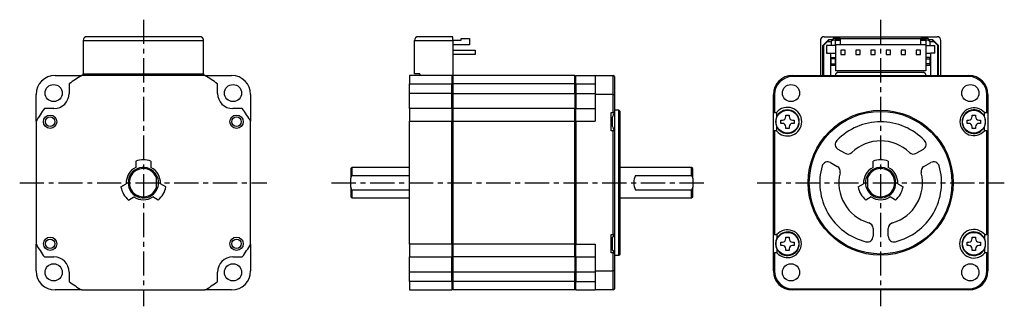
# Model space of a CAD drawing. Extents: x -226 to 32, y -32 to 43.
import ezdxf

# ---------------------------------------------------------------- set-up
doc = ezdxf.new("R2010")
doc.units = 0
doc.header["$MEASUREMENT"] = 0
doc.linetypes.add('CENTER', pattern=[10.16, 6.35, -1.27, 1.27, -1.27])
doc.layers.get('0').update_dxf_attribs({"linetype": 'CONTINUOUS'})

# ---------------------------------------------------------------- blocks, each defined once
blk = doc.blocks.new('A$C1ec0c9f4')
at = {"linetype": 'CENTER'}
for p, q in [((-193.8, 42.87), (-193.8, -32.5)), ((0, 42.87), (0, -32.5)), ((-226.3, 0), (-161.3, 0)), ((-144.3, 0), (-45.78, 0)), ((-32.5, 0), (32.5, 0))]:
    blk.add_line(p, q, dxfattribs=at)
at = {"color": 7, "linetype": 'Continuous', "lineweight": 25}
for p, q in [((-209.65, 37.4), (-177.95, 37.4)), ((-209.65, 37.4), (-209.65, 28.65)), ((-178.95, 38.4), (-208.65, 38.4)), ((-177.95, 28.65), (-177.95, 37.4)), ((-122.55, 28.65), (-122.55, 37.4)), ((-122.55, 37.4), (-112.45, 37.4)), ((-112.45, 38.4), (-121.55, 38.4)), ((-112.45, 37.4), (-112.45, 38.4)), ((-112.45, 37.45), (-110.25, 37.45)), ((-112.45, 37.4), (-112.45, 28.2)), ((-108.05, 36.25), (-112.45, 36.25)), ((-110.25, 37.45), (-110.25, 37.95)), ((-110.25, 37.95), (-108.05, 37.95)), ((-108.05, 37.95), (-108.05, 36.25)), ((-15.85, 37.4), (-15.85, 28.2)), ((-13.7, 37.6), (-15.2, 36.1)), ((-14.9, 36.2), (-14, 37.1)), ((-14.85, 38.4), (14.85, 38.4)), ((-13.5, 37.6), (-14, 37.1)), ((-14, 37.1), (-13, 37.1)), ((-12.5, 37.6), (-13.7, 37.6)), ((-12.5, 37.6), (-13, 37.1)), ((-13, 37.1), (-13, 36.1)), ((-10.6, 37.9), (-12.5, 37.9)), ((-12.5, 37.6), (-12.5, 37.9)), ((-12.5, 37.6), (-12, 37.6)), ((-12, 37.6), (-12, 36.1)), ((-10.6, 37.6), (-12, 37.6)), ((-12, 37.25), (-11.8, 37.25)), ((-10.6, 36.25), (-11.85, 36.25)), ((-11.85, 36.25), (-11.85, 29.45)), ((-11.8, 37.25), (-11.8, 37.45)), ((-11.8, 37.45), (-10.6, 37.45)), ((-10.6, 37.95), (10.6, 37.95)), ((-10.6, 37.95), (-10.6, 36.25)), ((10.6, 36.25), (-10.6, 36.25)), ((10.6, 36.25), (10.6, 37.95)), ((12.5, 37.9), (10.6, 37.9)), ((12, 37.6), (10.6, 37.6)), ((10.6, 37.45), (11.8, 37.45)), ((11.85, 36.25), (10.6, 36.25)), ((11.8, 37.45), (11.8, 37.25)), ((11.8, 37.25), (12, 37.25)), ((11.85, 36.25), (11.85, 29.45)), ((12, 37.6), (12.5, 37.6)), ((12, 36.1), (12, 37.6)), ((12.5, 37.9), (12.5, 37.6)), ((12.5, 37.6), (13, 37.1)), ((13.7, 37.6), (12.5, 37.6)), ((13, 36.1), (13, 37.1)), ((13, 37.1), (14, 37.1)), ((13.5, 37.6), (14, 37.1)), ((15.2, 36.1), (13.7, 37.6)), ((14, 37.1), (14.9, 36.2)), ((15.85, 28.2), (15.85, 37.4)), ((-112.45, 34.82), (-106.55, 34.82)), ((-106.55, 33.68), (-112.45, 33.68)), ((-106.55, 34.82), (-106.55, 33.68)), ((-14.9, 36.2), (-15.2, 35.9)), ((-15.2, 28.2), (-15.2, 36.1)), ((-14.9, 28.2), (-14.9, 36.2)), ((-13, 36.1), (-14.2, 36.1)), ((-14.2, 36.1), (-14.2, 34.1)), ((-14.2, 34.1), (-13.2, 34.1)), ((-13.2, 34.1), (-13.2, 28.2)), ((-11.85, 33.95), (-13.2, 33.95)), ((-12, 36.1), (-13, 36.1)), ((-9.33, 34.82), (-10.47, 34.82)), ((-10.47, 34.82), (-10.47, 33.68)), ((-10.47, 33.68), (-9.33, 33.68)), ((-9.33, 33.68), (-9.33, 34.82)), ((-5.37, 34.82), (-6.51, 34.82)), ((-6.51, 34.82), (-6.51, 33.68)), ((-6.51, 33.68), (-5.37, 33.68)), ((-5.37, 33.68), (-5.37, 34.82)), ((-1.41, 34.82), (-2.55, 34.82)), ((-2.55, 34.82), (-2.55, 33.68)), ((-2.55, 33.68), (-1.41, 33.68)), ((-1.41, 33.68), (-1.41, 34.82)), ((1.41, 34.82), (1.41, 33.68)), ((2.55, 34.82), (1.41, 34.82)), ((1.41, 33.68), (2.55, 33.68)), ((2.55, 33.68), (2.55, 34.82)), ((5.37, 34.82), (5.37, 33.68)), ((6.51, 34.82), (5.37, 34.82)), ((5.37, 33.68), (6.51, 33.68)), ((6.51, 33.68), (6.51, 34.82)), ((9.33, 34.82), (9.33, 33.68)), ((10.47, 34.82), (9.33, 34.82)), ((9.33, 33.68), (10.47, 33.68)), ((10.47, 33.68), (10.47, 34.82)), ((13.2, 33.95), (11.85, 33.95)), ((12, 36.1), (13, 36.1)), ((13, 36.1), (14.2, 36.1)), ((13.2, 28.2), (13.2, 34.1)), ((14.2, 34.1), (13.2, 34.1)), ((14.2, 34.1), (14.2, 36.1)), ((14.9, 36.2), (14.9, 28.2)), ((14.9, 36.2), (15.2, 35.9)), ((15.2, 28.2), (15.2, 36.1)), ((-13, 32.95), (-12, 32.95)), ((-13, 32.62), (-13, 32.95)), ((-12, 32.62), (-13, 32.62)), ((-13, 31.25), (-13, 32.62)), ((-13, 31.25), (-12, 31.25)), ((-13, 30.95), (-13, 31.25)), ((-12, 32.95), (-12, 32.62)), ((-12, 32.62), (-12, 31.25)), ((-12, 31.25), (-12, 30.95)), ((13, 32.95), (12, 32.95)), ((12, 32.62), (12, 32.95)), ((12, 32.62), (13, 32.62)), ((12, 31.25), (12, 32.62)), ((13, 31.25), (12, 31.25)), ((12, 30.95), (12, 31.25)), ((13, 32.62), (13, 32.95)), ((13, 31.25), (13, 32.62)), ((13, 30.95), (13, 31.25)), ((-209.65, 28.65), (-177.95, 28.65)), ((-209.65, 28.2), (-209.65, 28.65)), ((-177.95, 28.65), (-177.95, 28.2)), ((-121.15, 28.65), (-122.55, 28.65)), ((-121.15, 28.65), (-121.15, 28.2)), ((-13.2, 30.95), (-11.85, 30.95)), ((11.85, 29.45), (-11.85, 29.45)), ((-11.3, 29.1), (-11.8, 28.6)), ((-11.8, 28.2), (-11.8, 28.6)), ((-11.3, 29.1), (11.3, 29.1)), ((11.8, 28.6), (11.3, 29.1)), ((11.8, 28.6), (11.8, 28.2)), ((11.85, 30.95), (13.2, 30.95)), ((-217, 28.2), (-209.96, 28.2)), ((-213.3, 26), (-213.3, 23.5)), ((-177.64, 28.2), (-209.96, 28.2)), ((-177.64, 28.2), (-170.6, 28.2)), ((-174.3, 23.5), (-174.3, 26)), ((-112.75, 28.2), (-123.8, 28.2)), ((-123.8, 28.2), (-123.8, 26)), ((-123.8, 26), (-112.75, 26)), ((-123.8, 23.5), (-123.8, 26)), ((-112.75, 28.2), (-112.75, 26)), ((-112.45, 27.9), (-112.75, 28.2)), ((-112.45, 28.2), (-112.75, 28.2)), ((-112.75, 23.5), (-112.75, 26)), ((-112.75, 26), (-112.45, 25.85)), ((-80.4, 28.2), (-112.45, 28.2)), ((-112.45, 28.2), (-112.45, 26)), ((-80.4, 26), (-112.45, 26)), ((-112.45, 26), (-112.45, 23.5)), ((-80.1, 28.2), (-80.4, 27.9)), ((-80.4, 26), (-80.4, 28.2)), ((-80.4, 25.85), (-80.1, 26)), ((-80.4, 23.5), (-80.4, 26)), ((-80.1, 26), (-80.1, 28.2)), ((-80.1, 28.2), (-75, 28.2)), ((-80.1, 26), (-80.1, 23.5)), ((-80.1, 26), (-75, 26)), ((-75, 28.2), (-75, 23.2)), ((-75, 28.2), (-70.3, 28.2)), ((-70.3, 23.2), (-70.3, 28.2)), ((-70, 27.9), (-70.3, 28.2)), ((-70, 27.9), (-70, 23.2)), ((-23.2, 27.9), (-23.2, 28.2)), ((-23.2, 28.2), (23.2, 28.2)), ((23.2, 27.9), (-23.2, 27.9)), ((23.2, 28.2), (23.2, 27.9)), ((-112.75, 23.5), (-123.8, 23.5)), ((-123.8, 19.5), (-123.8, 23.5)), ((-112.75, 19.5), (-112.75, 23.5)), ((-112.45, 23.5), (-112.75, 23.5)), ((-112.45, 23.5), (-80.4, 23.5)), ((-112.45, 23.5), (-112.45, 19.5)), ((-80.1, 23.5), (-80.4, 23.5)), ((-80.4, 23.5), (-80.4, 19.5)), ((-80.1, 23.5), (-80.1, 19.5)), ((-80.1, 23.5), (-75, 23.5)), ((-222, 16.16), (-222, 23.2)), ((-165.6, 23.2), (-165.6, 16.16)), ((-75, 23.2), (-75, 16.16)), ((-70.3, 23.2), (-75, 23.2)), ((-70.3, 18.45), (-70.3, 23.2)), ((-70.3, 23.2), (-70, 23.2)), ((-70, 23.2), (-70, 18.45)), ((-28.2, 18.45), (-28.2, 23.2)), ((-28.2, 23.2), (-27.9, 23.2)), ((-27.9, 23.2), (-27.9, 18.45)), ((27.9, 18.45), (27.9, 23.2)), ((27.9, 23.2), (28.2, 23.2)), ((28.2, 23.2), (28.2, 18.45)), ((-217.3, 19.5), (-219.8, 19.5)), ((-167.8, 19.5), (-170.3, 19.5)), ((-112.75, 19.5), (-123.8, 19.5)), ((-123.8, 19.5), (-123.8, 16.16)), ((-112.75, 19.5), (-112.75, 16.16)), ((-112.45, 19.2), (-112.75, 19.5)), ((-80.4, 19.5), (-112.45, 19.5)), ((-112.45, 19.5), (-112.45, 16.16)), ((-80.1, 19.5), (-80.4, 19.2)), ((-80.4, 16.16), (-80.4, 19.5)), ((-80.1, 16.16), (-80.1, 19.5)), ((-80.1, 19.5), (-75, 19.5)), ((-70.8, 18.45), (-70.3, 18.45)), ((-70.8, 13.65), (-70.8, 18.45)), ((-70, 18.45), (-70.3, 18.45)), ((-68.8, 19.05), (-70, 19.05)), ((-70, 18.47), (-70, 13.62)), ((-68.5, 18.75), (-68.8, 19.05)), ((-68.8, -19.05), (-68.8, 19.05)), ((-68.5, -18.75), (-68.5, 18.75)), ((-27.9, 18.45), (-28.2, 18.45)), ((-28.2, 13.65), (-28.2, 18.45)), ((-27.9, 18.45), (-27.39, 18.45)), ((27.25, 18.45), (27.9, 18.45)), ((27.25, 17.48), (27.25, 18.45)), ((27.9, 18.45), (28.2, 18.45)), ((28.2, 18.45), (28.2, 13.65)), ((-222, 16.16), (-222, -16.16)), ((-165.6, -16.16), (-165.6, 16.16)), ((-123.8, 16.16), (-112.75, 16.16)), ((-123.8, -16.16), (-123.8, 16.16)), ((-112.75, -16.16), (-112.75, 16.16)), ((-112.75, 16.16), (-112.45, 16.08)), ((-112.45, 16.16), (-80.4, 16.16)), ((-112.45, 16.16), (-112.45, -16.16)), ((-80.4, 16.08), (-80.1, 16.16)), ((-80.4, -16.16), (-80.4, 16.16)), ((-80.1, 16.16), (-80.1, -16.16)), ((-80.1, 16.16), (-75, 16.16)), ((-70.8, 17.18), (-70.55, 17.18)), ((-70.78, 17.18), (-70.78, 16.05)), ((-70.78, 16.05), (-70.78, 14.92)), ((-70.58, 17.18), (-70.58, 16.05)), ((-70.58, 16.05), (-70.58, 14.92)), ((-70.55, 14.92), (-70.55, 17.19)), ((-26.25, 15.61), (-26.25, 16.49)), ((-26.25, 16.49), (-25.84, 16.49)), ((-25.84, 15.61), (-26.25, 15.61)), ((-24.94, 17.8), (-24.06, 17.8)), ((-24.94, 17.39), (-24.94, 17.8)), ((-24.06, 17.8), (-24.06, 17.39)), ((-23.16, 16.49), (-22.75, 16.49)), ((-22.75, 15.61), (-23.16, 15.61)), ((-22.75, 16.49), (-22.75, 15.61)), ((22.75, 16.49), (23.16, 16.49)), ((22.75, 15.61), (22.75, 16.49)), ((23.16, 15.61), (22.75, 15.61)), ((24.06, 17.39), (24.06, 17.8)), ((24.06, 17.8), (24.94, 17.8)), ((24.94, 17.8), (24.94, 17.39)), ((25.84, 16.49), (26.25, 16.49)), ((26.25, 15.61), (25.84, 15.61)), ((26.25, 16.49), (26.25, 15.61)), ((-70.55, 14.92), (-70.8, 14.92)), ((-70.3, 13.65), (-70.8, 13.65)), ((-70.3, -13.65), (-70.3, 13.65)), ((-70, 13.65), (-70.3, 13.65)), ((-70, 13.65), (-70, -13.65)), ((-28.2, -13.65), (-28.2, 13.65)), ((-27.9, 13.65), (-28.2, 13.65)), ((-27.9, 13.65), (-27.9, -13.65)), ((-27.39, 13.65), (-27.9, 13.65)), ((-24.94, 14.3), (-24.94, 14.71)), ((-24.06, 14.3), (-24.94, 14.3)), ((-24.06, 14.71), (-24.06, 14.3)), ((24.06, 14.3), (24.06, 14.71)), ((24.94, 14.3), (24.06, 14.3)), ((24.94, 14.71), (24.94, 14.3)), ((27.25, 13.65), (27.25, 14.62)), ((27.9, 13.65), (27.25, 13.65)), ((27.9, -13.65), (27.9, 13.65)), ((27.9, 13.65), (28.2, 13.65)), ((28.2, 13.65), (28.2, -13.65)), ((-9.39, 7.73), (-11.19, 8.77)), ((11.19, 8.77), (9.39, 7.73)), ((-195.8, 5.66), (-195.8, 4.03)), ((-191.8, 5.66), (-191.8, 4.03)), ((-13.19, 5.3), (-11.39, 4.27)), ((-2, 4.03), (-2, 5.66)), ((2, 5.66), (2, 4.03)), ((11.39, 4.27), (13.19, 5.3)), ((-139, 4), (-139.3, 3.7)), ((-139.3, 3.7), (-139.3, 1.2)), ((-123.8, 4), (-139, 4)), ((-139, 4), (-139, 1.94)), ((-49.7, 4), (-68.5, 4)), ((-49.4, 3.7), (-49.7, 4)), ((-49.7, 1.94), (-49.7, 4)), ((-49.4, 1.2), (-49.4, 3.7)), ((-190.3, 1.2), (-190.3, 1.94)), ((-190.3, -1.2), (-190.3, 1.2)), ((-139.3, 1.2), (-139, 1.94)), ((-139.3, -1.2), (-139.3, 1.2)), ((-139, 1.94), (-123.8, 1.94)), ((-64.4, 1.94), (-49.7, 1.94)), ((-49.7, 1.94), (-49.4, 1.2)), ((-49.4, 1.2), (-49.4, -1.2)), ((-3.5, 1.94), (-3.5, 1.2)), ((-3.5, 1.2), (-3.5, -1.2)), ((-199.7, -1.1), (-198.29, -0.28)), ((-190.3, -1.94), (-190.3, -1.2)), ((-187.9, -1.1), (-189.31, -0.28)), ((-139, -1.94), (-139.3, -1.2)), ((-139.3, -1.2), (-139.3, -3.7)), ((-139, -1.94), (-139, -4)), ((-123.8, -1.94), (-139, -1.94)), ((-49.7, -1.94), (-64.4, -1.94)), ((-49.4, -1.2), (-49.7, -1.94)), ((-49.7, -4), (-49.7, -1.94)), ((-49.4, -3.7), (-49.4, -1.2)), ((-5.9, -1.1), (-4.49, -0.28)), ((-3.5, -1.2), (-3.5, -1.94)), ((4.49, -0.28), (5.9, -1.1)), ((-197.7, -4.56), (-196.29, -3.75)), ((-189.9, -4.56), (-191.31, -3.75)), ((-139.3, -3.7), (-139, -4)), ((-139, -4), (-123.8, -4)), ((-68.5, -4), (-49.7, -4)), ((-49.7, -4), (-49.4, -3.7)), ((-2.49, -3.75), (-3.9, -4.56)), ((3.9, -4.56), (2.49, -3.75)), ((-2, -12), (-2, -14.07)), ((2, -14.07), (2, -12)), ((-70.8, -13.65), (-70.3, -13.65)), ((-70.8, -18.45), (-70.8, -13.65)), ((-70.8, -14.62), (-70.66, -14.62)), ((-70.78, -14.62), (-70.78, -16.05)), ((-70, -13.65), (-70.66, -14.62)), ((-70.58, -14.51), (-70.58, -16.05)), ((-70, -13.65), (-70.3, -13.65)), ((-70, -13.65), (-70, -18.47)), ((-27.9, -13.65), (-28.2, -13.65)), ((-28.2, -18.45), (-28.2, -13.65)), ((-27.9, -13.65), (-27.25, -13.65)), ((-27.25, -13.65), (-27.25, -14.62)), ((-24.94, -14.71), (-24.94, -14.3)), ((-24.94, -14.3), (-24.06, -14.3)), ((-24.06, -14.3), (-24.06, -14.71)), ((24.06, -14.3), (24.94, -14.3)), ((24.06, -14.71), (24.06, -14.3)), ((24.94, -14.3), (24.94, -14.71)), ((27.35, -14.84), (27.35, -13.65)), ((27.39, -13.65), (27.35, -13.65)), ((27.39, -13.65), (27.9, -13.65)), ((28.2, -13.65), (27.9, -13.65)), ((28.2, -13.65), (28.2, -18.45)), ((-222, -23.2), (-222, -16.16)), ((-165.6, -16.16), (-165.6, -23.2)), ((-112.75, -16.16), (-123.8, -16.16)), ((-123.8, -16.16), (-123.8, -19.5)), ((-112.45, -16.08), (-112.75, -16.16)), ((-112.75, -16.16), (-112.75, -19.5)), ((-80.4, -16.16), (-112.45, -16.16)), ((-112.45, -16.16), (-112.45, -19.5)), ((-80.1, -16.16), (-80.4, -16.08)), ((-80.4, -19.5), (-80.4, -16.16)), ((-80.1, -16.16), (-75, -16.16)), ((-80.1, -19.5), (-80.1, -16.16)), ((-75, -16.16), (-75, -23.2)), ((-70.66, -17.48), (-70.8, -17.48)), ((-70.78, -16.05), (-70.78, -17.48)), ((-70.66, -17.48), (-70, -18.45)), ((-70.58, -16.05), (-70.58, -17.61)), ((-27.25, -17.48), (-27.25, -18.45)), ((-26.25, -16.49), (-26.25, -15.61)), ((-26.25, -15.61), (-25.84, -15.61)), ((-25.84, -16.49), (-26.25, -16.49)), ((-24.94, -17.8), (-24.94, -17.39)), ((-24.06, -17.8), (-24.94, -17.8)), ((-24.06, -17.39), (-24.06, -17.8)), ((-23.16, -15.61), (-22.75, -15.61)), ((-22.75, -16.49), (-23.16, -16.49)), ((-22.75, -15.61), (-22.75, -16.49)), ((22.75, -15.61), (23.16, -15.61)), ((22.75, -16.49), (22.75, -15.61)), ((23.16, -16.49), (22.75, -16.49)), ((24.06, -17.8), (24.06, -17.39)), ((24.94, -17.8), (24.06, -17.8)), ((24.94, -17.39), (24.94, -17.8)), ((25.84, -15.61), (26.25, -15.61)), ((26.25, -16.49), (25.84, -16.49)), ((26.25, -15.61), (26.25, -16.49)), ((27.35, -18.45), (27.35, -17.26)), ((-219.8, -19.5), (-217.3, -19.5)), ((-170.3, -19.5), (-167.8, -19.5)), ((-123.8, -19.5), (-112.75, -19.5)), ((-123.8, -23.5), (-123.8, -19.5)), ((-112.75, -19.5), (-112.45, -19.2)), ((-112.75, -23.5), (-112.75, -19.5)), ((-80.4, -19.5), (-112.45, -19.5)), ((-112.45, -19.5), (-112.45, -23.5)), ((-80.4, -19.2), (-80.1, -19.5)), ((-80.4, -19.5), (-80.4, -23.5)), ((-80.1, -19.5), (-75, -19.5)), ((-80.1, -19.5), (-80.1, -23.5)), ((-70.3, -18.45), (-70.8, -18.45)), ((-70.3, -18.45), (-70, -18.45)), ((-70.3, -23.2), (-70.3, -18.45)), ((-70, -18.45), (-70, -23.2)), ((-70, -19.05), (-68.8, -19.05)), ((-68.8, -19.05), (-68.5, -18.75)), ((-28.2, -23.2), (-28.2, -18.45)), ((-28.2, -18.45), (-27.9, -18.45)), ((-27.9, -18.45), (-27.9, -23.2)), ((-27.25, -18.45), (-27.9, -18.45)), ((27.35, -18.45), (27.39, -18.45)), ((27.9, -18.45), (27.39, -18.45)), ((27.9, -23.2), (27.9, -18.45)), ((27.9, -18.45), (28.2, -18.45)), ((28.2, -18.45), (28.2, -23.2)), ((-75, -23.2), (-75, -28.2)), ((-75, -23.2), (-70.3, -23.2)), ((-70.3, -28.2), (-70.3, -23.2)), ((-70, -23.2), (-70.3, -23.2)), ((-70, -23.2), (-70, -27.9)), ((-27.9, -23.2), (-28.2, -23.2)), ((28.2, -23.2), (27.9, -23.2)), ((-213.3, -23.5), (-213.3, -26)), ((-174.3, -26), (-174.3, -23.5)), ((-112.75, -23.5), (-123.8, -23.5)), ((-123.8, -26), (-123.8, -23.5)), ((-112.45, -23.5), (-112.75, -23.5)), ((-112.75, -26), (-112.75, -23.5)), ((-112.45, -25.85), (-112.75, -26)), ((-80.4, -23.5), (-112.45, -23.5)), ((-112.45, -23.5), (-112.45, -26)), ((-80.1, -23.5), (-80.4, -23.5)), ((-80.4, -26), (-80.4, -23.5)), ((-80.1, -26), (-80.4, -25.85)), ((-75, -23.5), (-80.1, -23.5)), ((-80.1, -23.5), (-80.1, -26)), ((-209.96, -28.2), (-217, -28.2)), ((-209.96, -28.2), (-177.64, -28.2)), ((-170.6, -28.2), (-177.64, -28.2)), ((-112.75, -26), (-123.8, -26)), ((-123.8, -26), (-123.8, -28.2)), ((-123.8, -28.2), (-112.75, -28.2)), ((-112.75, -26), (-112.75, -28.2)), ((-112.75, -28.2), (-112.45, -27.9)), ((-80.4, -26), (-112.45, -26)), ((-112.45, -26), (-112.45, -28.2)), ((-80.4, -28.2), (-112.45, -28.2)), ((-80.4, -28.2), (-80.4, -26)), ((-80.4, -27.9), (-80.1, -28.2)), ((-80.1, -26), (-75, -26)), ((-80.1, -28.2), (-80.1, -26)), ((-80.1, -28.2), (-75, -28.2)), ((-70.3, -28.2), (-75, -28.2)), ((-70.3, -28.2), (-70, -27.9)), ((-23.2, -27.9), (23.2, -27.9)), ((-23.2, -28.2), (-23.2, -27.9)), ((23.2, -28.2), (-23.2, -28.2)), ((23.2, -27.9), (23.2, -28.2))]:
    blk.add_line(p, q, dxfattribs=at)
for centre, radius in [((-217.37, 23.57), 2.25), ((-170.23, 23.57), 2.25), ((-23.57, 23.57), 2.25), ((23.57, 23.57), 2.25), ((-24.5, 16.05), 3), ((0, 0), 19.05), ((0, 0), 18.75), ((24.5, 16.05), 3), ((-218.3, 16.05), 1.75), ((-218.3, 16.05), 1.25), ((-169.3, 16.05), 1.75), ((-169.3, 16.05), 1.25), ((-218.3, -16.05), 1.74), ((-218.3, -16.05), 1.24), ((-169.3, -16.05), 1.75), ((-169.3, -16.05), 1.25), ((-24.5, -16.05), 3), ((24.5, -16.05), 3), ((-217.37, -23.57), 2.25), ((-170.23, -23.57), 2.25), ((-23.57, -23.57), 2.25), ((23.57, -23.57), 2.25)]:
    blk.add_circle(centre, radius, dxfattribs=at)
for centre, radius, start, end in [((-208.65, 37.4), 1, 90, 180), ((-178.95, 37.4), 1, 0, 90), ((-121.55, 37.4), 1, 90, 180), ((-14.85, 37.4), 1, 90, 180), ((14.85, 37.4), 1, 0, 90), ((-13.8, 34.35), 0.4, 180, 218.6822), ((13.8, 34.35), 0.4, 321.3178, 0), ((-217, 23.2), 5, 90, 180), ((-193.8, 0), 32.5, 119.8084, 126.8699), ((-193.8, 0), 32.5, 53.1301, 60.1916), ((-170.6, 23.2), 5, 0, 90), ((-23.2, 23.2), 5, 90, 180), ((-23.2, 23.2), 4.7, 90, 180), ((23.2, 23.2), 5, 0, 90), ((23.2, 23.2), 4.7, 0, 90), ((-217.3, 23.5), 4, 270, 0), ((-170.3, 23.5), 4, 180, 270), ((-193.8, 0), 32.5, 143.1301, 150.1916), ((-193.8, 0), 32.5, 29.8084, 36.8699), ((-24.5, 16.05), 3.76, 219.7224, 140.2776), ((-24.5, 16.05), 3.1, 201.2862, 158.7138), ((24.5, 16.05), 3.65, 41.1121, 318.8879), ((24.5, 16.05), 3.1, 27.4893, 332.5107), ((-24.5, 16.05), 3.1, 158.7138, 201.2862), ((-25.84, 17.39), 0.9, 270, 0), ((-25.84, 14.71), 0.9, 0, 90), ((-23.16, 17.39), 0.9, 180, 270), ((-23.16, 14.71), 0.9, 90, 180), ((0, 0), 16, 43.968, 136.032), ((23.16, 17.39), 0.9, 270, 0), ((23.16, 14.71), 0.9, 0, 90), ((25.84, 17.39), 0.9, 180, 270), ((25.84, 14.71), 0.9, 90, 180), ((24.5, 16.05), 3.1, 332.5107, 27.4893), ((-10.44, 10.07), 1.5, 136.032, 240), ((0, 0), 11, 46.2602, 133.7398), ((10.44, 10.07), 1.5, 300, 43.968), ((-8.64, 9.03), 1.5, 240, 313.7398), ((8.64, 9.03), 1.5, 226.2602, 300), ((-193.8, 0), 6, 70.5288, 109.4712), ((-13.94, 4), 1.5, 60, 163.968), ((0, 0), 6, 70.5288, 109.4712), ((13.94, 4), 1.5, 16.032, 120), ((-193.8, 0), 4.5, 116.3878, 183.6122), ((-193.8, 0), 4, 28.955, 331.045), ((-193.8, 0), 3.7, 18.9246, 341.0754), ((-193.8, 0), 4.5, 356.3878, 63.6122), ((0, 0), 16, 163.968, 256.032), ((-12.14, 2.97), 1.5, 346.2602, 60), ((0, 0), 11, 166.2602, 253.7398), ((0, 0), 4.5, 116.3878, 183.6122), ((0, 0), 4, 208.955, 151.045), ((0, 0), 3.7, 198.9246, 161.0754), ((0, 0), 4.5, 356.3878, 63.6122), ((0, 0), 11, 286.2602, 13.7398), ((0, 0), 16, 283.968, 16.032), ((12.14, 2.97), 1.5, 120, 193.7398), ((-193.8, 0), 4, 331.045, 28.955), ((-60.9, 0), 4, 151.045, 208.955), ((0, 0), 4, 151.045, 208.955), ((-193.8, 0), 6, 190.5288, 229.4712), ((-193.8, 0), 6, 310.5288, 349.4712), ((0, 0), 6, 190.5288, 229.4712), ((0, 0), 6, 310.5288, 349.4712), ((-193.8, 0), 4.5, 236.3878, 303.6122), ((0, 0), 4.5, 236.3878, 303.6122), ((-24.5, -16.05), 3.65, 221.1121, 138.8879), ((-3.5, -12), 1.5, 0, 73.7398), ((3.5, -12), 1.5, 106.2602, 180), ((24.5, -16.05), 3.76, 39.7224, 320.2776), ((-24.5, -16.05), 3.1, 152.5107, 207.4893), ((-24.5, -16.05), 3.1, 207.4893, 152.5107), ((-25.84, -14.71), 0.9, 270, 0), ((-23.16, -14.71), 0.9, 180, 270), ((-3.5, -14.07), 1.5, 256.032, 0), ((3.5, -14.07), 1.5, 180, 283.968), ((24.5, -16.05), 3.1, 23.038, 336.962), ((23.16, -14.71), 0.9, 270, 0), ((25.84, -14.71), 0.9, 180, 270), ((24.5, -16.05), 3.1, 336.962, 23.038), ((-193.8, 0), 32.5, 209.8084, 216.8699), ((-193.8, 0), 32.5, 323.1301, 330.1916), ((-25.84, -17.39), 0.9, 0, 90), ((-23.16, -17.39), 0.9, 90, 180), ((23.16, -17.39), 0.9, 0, 90), ((25.84, -17.39), 0.9, 90, 180), ((-217.3, -23.5), 4, 0, 90), ((-170.3, -23.5), 4, 90, 180), ((-217, -23.2), 5, 180, 270), ((-170.6, -23.2), 5, 270, 0), ((-23.2, -23.2), 5, 180, 270), ((-23.2, -23.2), 4.7, 180, 270), ((23.2, -23.2), 4.7, 270, 0), ((23.2, -23.2), 5, 270, 0), ((-193.8, 0), 32.5, 233.1301, 240.1916), ((-193.8, 0), 32.5, 299.8084, 306.8699)]:
    blk.add_arc(centre, radius, start, end, dxfattribs=at)
for points, knots in [([(-70, 18.45), (-70.11, 18.25), (-70.32, 17.83), (-70.47, 17.4), (-70.55, 17.18)], [0, 0, 0, 0, 0.49794, 1, 1, 1, 1]), ([(-27.39, 18.45), (-27.39, 18.25), (-27.39, 17.83), (-27.39, 17.4), (-27.39, 17.18)], [0, 0, 0, 0, 0.49794, 1, 1, 1, 1]), ([(-70.55, 14.92), (-70.47, 14.71), (-70.32, 14.27), (-70.11, 13.86), (-70, 13.65)], [0, 0, 0, 0, 0.497282, 1, 1, 1, 1]), ([(-27.39, 14.92), (-27.39, 14.71), (-27.39, 14.27), (-27.39, 13.86), (-27.39, 13.65)], [0, 0, 0, 0, 0.497282, 1, 1, 1, 1])]:
    blk.add_open_spline(points, degree=3, knots=knots, dxfattribs=at)

msp = doc.modelspace()

# ---------------------------------------------------------------- block references
msp.add_blockref('A$C1ec0c9f4', (0, 0))

doc.saveas('drawing.dxf')
